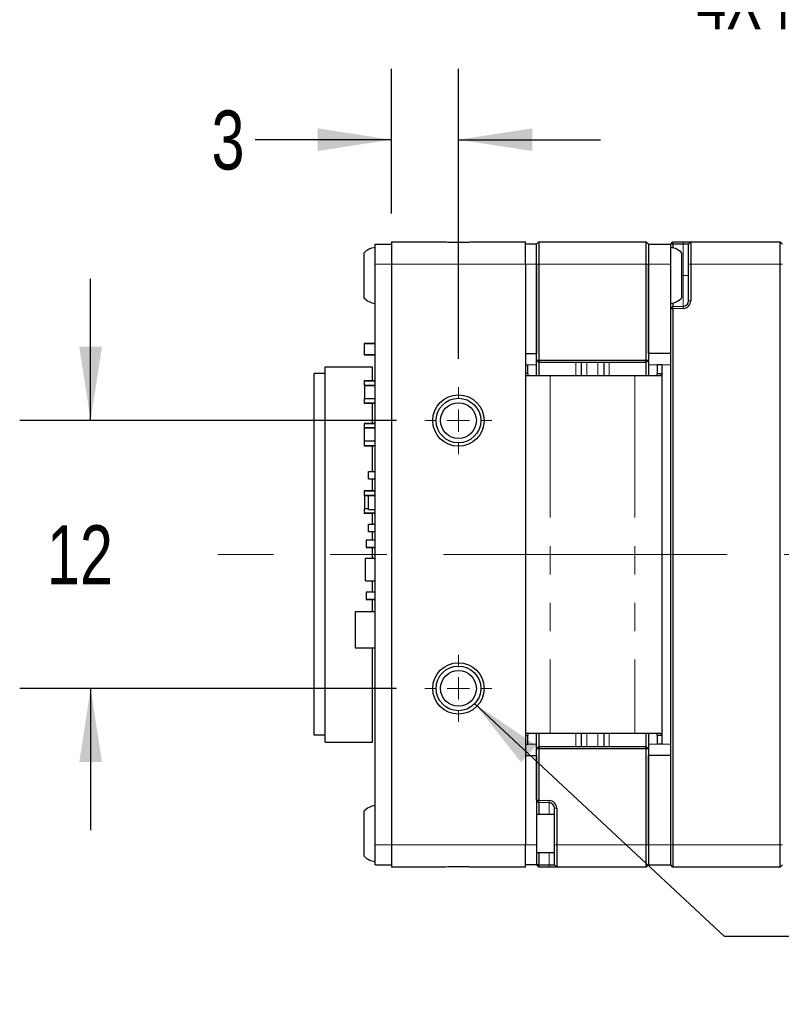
# Model space of a CAD drawing. Header units: millimetres. Extents: x 5 to 274, y 4 to 211.
# Tile 6 of 28: x 107 to 141, y 79 to 124. Entities that reach past the tile are written whole.
import ezdxf

# ---------------------------------------------------------------- set-up
doc = ezdxf.new("R2010")
doc.units = ezdxf.units.MM
doc.linetypes.add('CENTERX2', pattern=[20.32, 12.7, -2.54, 2.54, -2.54])
doc.linetypes.add('PHANTOM', pattern=[12.7, 6.35, -1.27, 1.27, -1.27, 1.27, -1.27])
doc.layers.add('DIMENSIONS', color=8, linetype='Continuous')
doc.styles.add('SLDTEXTSTYLE0', font='TXT', dxfattribs={"width": 0.75})
doc.styles.add('SLDTEXTSTYLE3', font='TXT', dxfattribs={"width": 0.675})
doc.dimstyles.new('SLDDIMSTYLE0', dxfattribs={"dimtxt": 2.645833, "dimasz": 3.302, "dimexe": 0, "dimexo": 0.0625, "dimgap": 0.661458, "dimtad": 0, "dimtih": 1, "dimtoh": 1, "dimdec": 0, "dimrnd": 1e-09, "dimzin": 12, "dimdsep": 46, "dimtxsty": 'SLDTEXTSTYLE0', "dimsah": 1, "dimcen": 0.09, "dimadec": 0, "dimazin": 3, "dimtfac": 1, "dimtdec": 0, "dimtmove": 0, "dimatfit": 0, "dimfxl": 1, "dimfrac": 2, "dimtolj": 1, "dimtzin": 12, "dimarcsym": 0})
doc.dimstyles.new('SLDDIMSTYLE1', dxfattribs={"dimtxt": 2.645833, "dimasz": 3.302, "dimexe": 0, "dimexo": 0.0625, "dimgap": 0.661458, "dimtad": 0, "dimtih": 1, "dimtoh": 1, "dimdec": 6, "dimrnd": 1e-09, "dimzin": 12, "dimdsep": 46, "dimtxsty": 'SLDTEXTSTYLE0', "dimsah": 1, "dimcen": 0, "dimadec": 0, "dimazin": 3, "dimtfac": 1, "dimtdec": 0, "dimtofl": 0, "dimtmove": 0, "dimatfit": 3, "dimfxl": 1, "dimfrac": 2, "dimtolj": 1, "dimtzin": 12, "dimarcsym": 0})

# ---------------------------------------------------------------- blocks, each defined once
blk = doc.blocks.new('_D')
at = {"layer": 'DIMENSIONS'}
for p, q in [((109.806, 105.616), (109.806, 111.966)), ((123.501, 105.616), (106.631, 105.616)), ((123.501, 93.616), (106.631, 93.616)), ((109.806, 93.616), (109.806, 87.266))]:
    blk.add_line(p, q, dxfattribs=at)
for points in [[(109.806, 105.616), (110.314, 108.918), (109.298, 108.918)], [(109.806, 93.616), (109.298, 90.314), (110.314, 90.314)]]:
    blk.add_solid(points, dxfattribs=at)
at = {"layer": 'DIMENSIONS', "insert": (107.851, 100.924), "char_height": 2.6458, "attachment_point": 1, "style": 'SLDTEXTSTYLE0'}
blk.add_mtext('12', dxfattribs=at)
blk = doc.blocks.new('SW_SYMBOL_HOLE_DEPTH')
at = {"layer": 'DIMENSIONS', "color": 0}
for p, q in [((0, 875), (800, 875)), ((400, 875), (400, 75)), ((100, 555), (400, 75)), ((700, 555), (400, 75))]:
    blk.add_line(p, q, dxfattribs=at)
blk = doc.blocks.new('_D_1')
at = {"layer": 'DIMENSIONS'}
for p, q in [((127.002, 92.933), (138.162, 82.518)), ((138.162, 82.518), (141.171, 82.518))]:
    blk.add_line(p, q, dxfattribs=at)
blk.add_solid([(127.002, 92.933), (129.069, 90.309), (129.763, 91.052)], dxfattribs=at)
at = {"layer": 'DIMENSIONS', "xscale": 0.0033796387, "yscale": 0.0033796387, "zscale": 0.0033796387}
blk.add_blockref('SW_SYMBOL_HOLE_DEPTH', (159.907, 80.783), dxfattribs=at)
at = {"layer": 'DIMENSIONS', "attachment_point": 1}
for s, insert, char_height, style in [('4X M2 - 6H', (141.171, 83.827), 2.6458, 'SLDTEXTSTYLE3'), ('3', (164.683, 83.827), 2.646, 'SLDTEXTSTYLE0'), ('MIN', (167.613, 83.827), 2.6458, 'SLDTEXTSTYLE0')]:
    blk.add_mtext(s, dxfattribs=dict(at, insert=insert, char_height=char_height, style=style))
blk = doc.blocks.new('_D_2')
at = {"layer": 'DIMENSIONS'}
for p, q in [((123.271, 114.886), (123.271, 121.371)), ((126.271, 108.386), (126.271, 121.371)), ((123.271, 118.196), (117.172, 118.196)), ((126.271, 118.196), (132.621, 118.196))]:
    blk.add_line(p, q, dxfattribs=at)
for points in [[(123.271, 118.196), (119.969, 118.704), (119.969, 117.688)], [(126.271, 118.196), (129.573, 117.688), (129.573, 118.704)]]:
    blk.add_solid(points, dxfattribs=at)
at = {"layer": 'DIMENSIONS', "insert": (115.217, 119.505), "char_height": 2.646, "attachment_point": 1, "style": 'SLDTEXTSTYLE0'}
blk.add_mtext('3', dxfattribs=at)
blk = doc.blocks.new('SW_CENTERMARKSYMBOL_0')
at = {"color": 0, "linetype": 'Continuous', "lineweight": 18}
for p, q in [((0, 1), (0, 1.5)), ((0, 0), (0, 0.5)), ((-1, 0), (-1.5, 0)), ((0, 0), (-0.5, 0)), ((0, 0), (0, -0.5)), ((0, 0), (0.5, 0)), ((1, 0), (1.5, 0)), ((0, -1), (0, -1.5))]:
    blk.add_line(p, q, dxfattribs=at)
blk = doc.blocks.new('SW_CENTERMARKSYMBOL_1')
at = {"color": 0, "linetype": 'Continuous', "lineweight": 18}
for p, q in [((0, 1), (0, 1.5)), ((0, 0), (0, 0.5)), ((-1, 0), (-1.5, 0)), ((0, 0), (-0.5, 0)), ((0, 0), (0, -0.5)), ((0, 0), (0.5, 0)), ((1, 0), (1.5, 0)), ((0, -1), (0, -1.5))]:
    blk.add_line(p, q, dxfattribs=at)
blk = doc.blocks.new('_D_7')
at = {"layer": 'DIMENSIONS'}
for p, q in [((127.72, 126.604), (135.665, 124.475)), ((135.665, 124.475), (136.93, 124.475))]:
    blk.add_line(p, q, dxfattribs=at)
blk.add_solid([(127.72, 126.604), (130.778, 125.258), (131.041, 126.24)], dxfattribs=at)
at = {"layer": 'DIMENSIONS', "xscale": 0.0033796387, "yscale": 0.0033796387, "zscale": 0.0033796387}
blk.add_blockref('SW_SYMBOL_HOLE_DEPTH', (155.667, 122.74), dxfattribs=at)
at = {"layer": 'DIMENSIONS', "attachment_point": 1}
for s, insert, char_height, style in [('4X M3 - 6H', (136.93, 125.784), 2.6458, 'SLDTEXTSTYLE3'), ('3', (160.442, 125.784), 2.646, 'SLDTEXTSTYLE0'), ('MIN', (163.372, 125.784), 2.6458, 'SLDTEXTSTYLE0')]:
    blk.add_mtext(s, dxfattribs=dict(at, insert=insert, char_height=char_height, style=style))

msp = doc.modelspace()

# ---------------------------------------------------------------- linework, layer by layer
at = {"color": 7, "linetype": 'Continuous', "lineweight": 25}
for p, q in [((122.5409541, 112.6157597), (122.5409541, 113.5157597)), ((122.5409541, 113.5157597), (123.2709541, 113.5157597)), ((123.2709541, 113.6157597), (123.2709541, 112.6157597)), ((123.2709541, 113.6157597), (125.5835677, 113.6157597)), ((126.9583404, 113.6157597), (129.2709541, 113.6157597)), ((129.2709541, 112.6157597), (129.2709541, 113.6157597)), ((129.7709541, 113.5157597), (129.2709541, 113.5157597)), ((129.7709541, 113.5157597), (129.8709541, 113.6157597)), ((129.7709541, 112.6157597), (129.7709541, 113.5157597)), ((129.8709541, 113.6157597), (129.8709541, 112.6157597)), ((129.8709541, 113.6157597), (134.6709541, 113.6157597)), ((134.6709541, 112.6157597), (134.6709541, 113.6157597)), ((134.6709541, 113.6157597), (134.7709541, 113.5157597)), ((134.7709541, 113.5157597), (134.7709541, 112.6157597)), ((134.7709541, 113.5157597), (135.7709541, 113.5157597)), ((135.7709541, 113.5157597), (135.8709541, 113.6157597)), ((135.8708932, 113.5157597), (135.7709541, 113.5157597)), ((135.7709541, 112.6157597), (135.7709541, 113.5157597)), ((135.8708932, 113.5157597), (135.8709541, 113.6157597)), ((135.8708932, 113.5157597), (135.8708932, 113.3507393)), ((136.329679, 113.5157597), (135.8708932, 113.5157597)), ((135.8709541, 113.6157597), (136.3331689, 113.6157597)), ((136.5709541, 113.5157597), (136.329679, 113.5157597)), ((136.3331689, 113.6157597), (136.6709541, 113.6157597)), ((136.6709541, 113.6157597), (136.5709541, 113.5157597)), ((136.5709541, 112.6157597), (136.5709541, 113.5157597)), ((136.6709541, 113.6157597), (136.6709541, 112.6157597)), ((136.6709541, 113.6157597), (140.6709541, 113.6157597)), ((140.6709541, 112.6157597), (140.6709541, 113.6157597)), ((140.6709541, 113.6157597), (140.7709541, 113.5157597)), ((122.0409541, 113.1157597), (122.0409541, 111.1157597)), ((136.2709541, 111.1157597), (136.2709541, 113.1157597)), ((122.5409541, 86.6157597), (122.5409541, 112.6157597)), ((123.2709541, 112.6157597), (123.2709541, 86.6157597)), ((129.2709541, 112.6157597), (129.2709541, 86.6157597)), ((129.7709541, 108.3157597), (129.7709541, 112.6157597)), ((129.7709541, 112.6157597), (129.7709541, 108.6157597)), ((129.8709541, 112.6157597), (129.8709541, 108.3157597)), ((134.6709541, 108.3157597), (134.6709541, 112.6157597)), ((134.7709541, 112.6157597), (134.7709541, 108.3157597)), ((134.7709541, 108.6157597), (134.7709541, 112.6157597)), ((135.7709541, 108.6157597), (135.7709541, 112.6157597)), ((136.5709541, 110.9851186), (136.5709541, 112.6157597)), ((136.6709541, 112.6157597), (136.6709541, 110.9851186)), ((140.6709541, 86.6157597), (140.6709541, 112.6157597)), ((135.8708932, 110.7192497), (135.7709541, 110.6120782)), ((135.8708932, 110.8807802), (135.8708932, 110.7192497)), ((135.8708932, 110.7192497), (136.329679, 110.7352709)), ((135.8709541, 110.6191909), (135.8708932, 110.7192497)), ((135.8709541, 110.6191909), (135.7709541, 110.6120782)), ((135.7709541, 86.6157597), (135.7709541, 110.6120782)), ((136.3331689, 110.6353318), (135.8709541, 110.6191909)), ((135.8709541, 110.6191909), (135.8709541, 86.6157597)), ((122.0514512, 109.0556462), (122.0514512, 108.5756462)), ((122.0614512, 109.0556462), (122.0514512, 109.0556462)), ((122.5409541, 109.0656462), (122.0614512, 109.0656462)), ((122.0614512, 109.0656462), (122.0614512, 109.0556462)), ((122.0614512, 108.5756462), (122.0514512, 108.5756462)), ((122.0614512, 108.5756462), (122.0614512, 108.5656462)), ((122.5409541, 108.5656462), (122.0614512, 108.5656462)), ((122.0614512, 108.5656462), (122.5409541, 108.5656462)), ((129.2709541, 108.6157597), (129.7709541, 108.6157597)), ((135.7709541, 108.6157597), (134.7709541, 108.6157597)), ((129.2709541, 108.1157597), (129.3709541, 108.1157597)), ((129.3709541, 107.717933), (129.3709541, 108.1157597)), ((129.7709541, 108.3157597), (129.8709541, 108.3157597)), ((129.8709541, 108.2157597), (129.7709541, 108.3157597)), ((129.7709541, 108.1157597), (129.7709541, 108.3157597)), ((129.7709541, 107.6157597), (129.7709541, 108.1157597)), ((129.8709541, 108.3157597), (134.6709541, 108.3157597)), ((129.9123754, 108.2157597), (129.8709541, 108.3157597)), ((129.9123754, 108.2157597), (129.8709541, 108.2157597)), ((129.8718345, 108.2157597), (129.8718345, 107.6157597)), ((134.6295327, 108.2157597), (129.9123754, 108.2157597)), ((131.7709541, 107.6157597), (131.7709541, 108.2157597)), ((132.7709541, 108.2157597), (132.7709541, 107.6157597)), ((134.6295327, 108.2157597), (134.6709541, 108.3157597)), ((134.6709541, 108.2157597), (134.6295327, 108.2157597)), ((134.6700737, 107.6157597), (134.6700737, 108.2157597)), ((134.6709541, 108.3157597), (134.7709541, 108.3157597)), ((134.6709541, 108.2157597), (134.7709541, 108.3157597)), ((134.7709541, 108.3157597), (134.7709541, 108.1157597)), ((134.7709541, 108.1157597), (134.7709541, 107.6157597)), ((135.3709541, 108.1157597), (135.1709541, 108.1157597)), ((135.1709541, 108.1157597), (135.1709541, 107.717933)), ((135.3709541, 108.1157597), (135.3709541, 107.717933)), ((120.3059541, 107.7157597), (119.8059541, 107.7157597)), ((119.8059541, 91.5157597), (119.8059541, 107.7157597)), ((120.3059541, 91.2157597), (120.3059541, 108.0157597)), ((120.3059541, 108.0157597), (122.4259541, 108.0157597)), ((122.4259541, 107.3926802), (122.4259541, 108.0157597)), ((129.3709541, 107.717933), (129.2709541, 107.717933)), ((130.3709541, 107.6157597), (129.2709541, 107.6157597)), ((129.4086218, 107.6157597), (129.3709541, 107.717933)), ((134.1709541, 107.6157597), (130.3709541, 107.6157597)), ((135.3257529, 107.6157597), (134.1709541, 107.6157597)), ((135.1709541, 107.717933), (135.1332864, 107.6157597)), ((135.1709541, 107.717933), (135.3709541, 107.717933)), ((135.3709541, 107.717933), (135.3257529, 107.6157597)), ((135.3709541, 107.717933), (135.3709541, 91.5135865)), ((122.0514512, 107.3826802), (122.0514512, 107.1926802)), ((122.0514512, 107.1926802), (122.0614512, 107.1926802)), ((122.0614512, 107.1926802), (122.0514512, 107.1926802)), ((122.0514512, 107.1926802), (122.0514512, 107.1926802)), ((122.0614512, 107.3926802), (122.0614512, 107.3826802)), ((122.5409541, 107.3926802), (122.0614512, 107.3926802)), ((122.0614512, 107.1926802), (122.5409541, 107.1926802)), ((122.0614512, 107.1926802), (122.0614512, 107.1926802)), ((122.5409541, 107.1926802), (122.0614512, 107.1926802)), ((122.0614512, 107.1926802), (122.0614512, 106.5926802)), ((122.0514512, 106.5926802), (122.0514512, 106.4026802)), ((122.0614512, 106.5926802), (122.0514512, 106.5926802)), ((122.5409541, 106.5926802), (122.0614512, 106.5926802)), ((122.0614512, 106.3926802), (122.0614512, 106.4026802)), ((122.0614512, 106.3926802), (122.5409541, 106.3926802)), ((122.5409541, 106.3926802), (122.0614512, 106.3926802)), ((122.4259541, 105.4854384), (122.4259541, 106.3926802)), ((122.0514512, 105.4754384), (122.0514512, 105.2854384)), ((122.5409541, 105.4854384), (122.0614512, 105.4854384)), ((122.0614512, 105.4854384), (122.0614512, 105.4754384)), ((122.0514512, 105.2854384), (122.0614512, 105.2854384)), ((122.0614512, 105.2854384), (122.0514512, 105.2854384)), ((122.0514512, 105.2854384), (122.0514512, 105.2854384)), ((122.0614512, 105.2854384), (122.5409541, 105.2854384)), ((122.0614512, 105.2854384), (122.0614512, 105.2854384)), ((122.5409541, 105.2854384), (122.0614512, 105.2854384)), ((122.0614512, 104.6854384), (122.0614512, 105.2854384)), ((122.0514512, 104.6854384), (122.0514512, 104.4954384)), ((122.0614512, 104.6854384), (122.0514512, 104.6854384)), ((122.5409541, 104.6854384), (122.0614512, 104.6854384)), ((122.0614512, 104.4954384), (122.0614512, 104.4854384)), ((122.0614512, 104.4854384), (122.5409541, 104.4854384)), ((122.5409541, 104.4854384), (122.0614512, 104.4854384)), ((122.4259541, 103.3278565), (122.4259541, 104.4854384)), ((122.2414512, 103.3278565), (122.5409541, 103.3278565)), ((122.2414512, 102.9988706), (122.2414512, 103.3278565)), ((122.2414512, 102.9988706), (122.5409541, 102.9988706)), ((122.2414512, 102.9988706), (122.5409541, 102.9988706)), ((122.2414512, 102.9988706), (122.2414512, 102.9988706)), ((122.4259541, 102.4632826), (122.4259541, 102.9988706)), ((122.0514512, 102.4532826), (122.0514512, 102.2632826)), ((122.0614512, 102.4632826), (122.0614512, 102.4532826)), ((122.5409541, 102.4632826), (122.0614512, 102.4632826)), ((122.0514512, 102.2632826), (122.0614512, 102.2632826)), ((122.0614512, 102.2632826), (122.0514512, 102.2632826)), ((122.0514512, 102.2632826), (122.0514512, 102.2632826)), ((122.0614512, 102.2632826), (122.5409541, 102.2632826)), ((122.0614512, 102.2632826), (122.0614512, 102.2632826)), ((122.5409541, 102.2632826), (122.0614512, 102.2632826)), ((122.0614512, 102.2632826), (122.0614512, 101.6632826)), ((122.2414512, 101.626268), (122.2414512, 102.2552533)), ((122.2414512, 102.2552533), (122.5409541, 102.2552533)), ((122.0514512, 101.6632826), (122.0514512, 101.4732826)), ((122.0614512, 101.6632826), (122.0514512, 101.6632826)), ((122.2414512, 101.6632826), (122.0614512, 101.6632826)), ((122.0614512, 101.4632826), (122.0614512, 101.4732826)), ((122.0614512, 101.4632826), (122.5409541, 101.4632826)), ((122.5409541, 101.4632826), (122.0614512, 101.4632826)), ((122.2414512, 101.626268), (122.5409541, 101.626268)), ((122.4259541, 100.9778503), (122.4259541, 101.4632826)), ((122.2414512, 100.6488645), (122.2414512, 100.9778503)), ((122.2414512, 100.9778503), (122.5409541, 100.9778503)), ((122.2414512, 100.6488645), (122.5409541, 100.6488645)), ((122.2414512, 100.6488645), (122.5409541, 100.6488645)), ((122.2414512, 100.6488645), (122.2414512, 100.6488645)), ((122.4259541, 100.2528519), (122.4259541, 100.6488645)), ((122.1414514, 100.2528519), (122.1414514, 99.923866)), ((122.5409541, 100.2528519), (122.1414514, 100.2528519)), ((122.5409541, 99.923866), (122.1414514, 99.923866)), ((122.1414514, 99.923866), (122.5409541, 99.923866)), ((122.1414514, 99.923866), (122.1414514, 99.923866)), ((122.4259541, 99.4383564), (122.4259541, 99.923866)), ((122.5409541, 99.4383564), (122.1114515, 99.4383564)), ((122.1114515, 98.4383584), (122.1114515, 99.4383564)), ((122.1114515, 98.4383584), (122.5409541, 98.4383584)), ((122.1114515, 98.4383584), (122.1114515, 98.4383584)), ((122.1114515, 98.4383584), (122.5409541, 98.4383584)), ((122.4259541, 97.9278549), (122.4259541, 98.4383584)), ((122.1414514, 97.9278549), (122.1414514, 97.598869)), ((122.5409541, 97.9278549), (122.1414514, 97.9278549)), ((122.5409541, 97.598869), (122.1414514, 97.598869)), ((122.1414514, 97.598869), (122.5409541, 97.598869)), ((122.1414514, 97.598869), (122.1414514, 97.598869)), ((122.4259541, 97.0401269), (122.4259541, 97.598869)), ((122.5409541, 97.0401269), (121.6414499, 97.0401269)), ((121.6414499, 97.0401269), (121.6414499, 95.4410648)), ((121.6414499, 95.4410648), (121.6414499, 95.4410648)), ((121.6414499, 95.4410648), (122.5409541, 95.4410648)), ((121.6414499, 95.4410648), (122.5409541, 95.4410648)), ((122.4259541, 91.2157597), (122.4259541, 95.4410648)), ((120.3059541, 91.5157597), (119.8059541, 91.5157597)), ((129.2709541, 91.6157597), (130.3709541, 91.6157597)), ((129.2709541, 91.5135865), (129.3709541, 91.5135865)), ((129.3709541, 91.5135865), (129.4086218, 91.6157597)), ((129.3709541, 91.1157597), (129.3709541, 91.5135865)), ((129.7709541, 91.1157597), (129.7709541, 91.6157597)), ((129.8718345, 91.6157597), (129.8718345, 91.0157597)), ((130.3709541, 91.6157597), (134.1709541, 91.6157597)), ((131.7709541, 91.0157597), (131.7709541, 91.6157597)), ((132.7709541, 91.6157597), (132.7709541, 91.0157597)), ((134.1709541, 91.6157597), (135.3257529, 91.6157597)), ((134.6700737, 91.0157597), (134.6700737, 91.6157597)), ((134.7709541, 91.6157597), (134.7709541, 91.1157597)), ((135.1332864, 91.6157597), (135.1709541, 91.5135865)), ((135.3709541, 91.5135865), (135.1709541, 91.5135865)), ((135.1709541, 91.5135865), (135.1709541, 91.1157597)), ((135.3257529, 91.6157597), (135.3709541, 91.5135865)), ((135.3709541, 91.5135865), (135.3709541, 91.1157597)), ((120.3059541, 91.2157597), (122.4259541, 91.2157597)), ((129.2709541, 91.1157597), (129.3709541, 91.1157597)), ((129.7709541, 90.9157597), (129.7709541, 91.1157597)), ((129.7709541, 90.9157597), (129.8709541, 91.0157597)), ((129.7709541, 88.6194413), (129.7709541, 90.9157597)), ((129.8709541, 90.9157597), (129.7709541, 90.9157597)), ((129.8709541, 90.9157597), (129.9123754, 91.0157597)), ((129.8709541, 91.0157597), (129.9123754, 91.0157597)), ((129.8709541, 90.9157597), (129.8709541, 88.6123286)), ((134.6709541, 90.9157597), (129.8709541, 90.9157597)), ((129.9123754, 91.0157597), (134.6295327, 91.0157597)), ((134.6709541, 90.9157597), (134.6295327, 91.0157597)), ((134.6295327, 91.0157597), (134.6709541, 91.0157597)), ((134.7709541, 90.9157597), (134.6709541, 91.0157597)), ((134.6709541, 86.6157597), (134.6709541, 90.9157597)), ((134.7709541, 90.9157597), (134.6709541, 90.9157597)), ((134.7709541, 91.1157597), (134.7709541, 90.9157597)), ((134.7709541, 90.9157597), (134.7709541, 86.6157597)), ((135.3709541, 91.1157597), (135.1709541, 91.1157597)), ((129.2709541, 90.6157597), (129.7709541, 90.6157597)), ((129.7709541, 90.6157597), (129.7709541, 86.6157597)), ((135.7709541, 90.6157597), (134.7709541, 90.6157597)), ((134.7709541, 86.6157597), (134.7709541, 90.6157597)), ((135.7709541, 86.6157597), (135.7709541, 90.6157597)), ((129.7709541, 88.6194413), (129.8709541, 88.6123286)), ((129.8708932, 88.5122698), (129.7709541, 88.6194413)), ((129.8708932, 88.5122698), (129.8709541, 88.6123286)), ((130.329679, 88.4962486), (129.8708932, 88.5122698)), ((129.8708932, 88.5122698), (129.8708932, 87.9657597)), ((129.8709541, 88.6123286), (130.3331689, 88.5961877)), ((130.5709541, 86.6157597), (130.5709541, 88.2464009)), ((130.6709541, 88.2464009), (130.6709541, 86.6157597)), ((122.0409541, 88.1157597), (122.0409541, 88.0163237)), ((122.0409541, 88.0163237), (122.0409541, 86.1157597)), ((130.5709541, 87.9657597), (129.7709541, 87.9657597)), ((122.5409541, 85.7157597), (122.5409541, 86.6157597)), ((123.2709541, 86.6157597), (123.2709541, 85.6157597)), ((129.2709541, 85.6157597), (129.2709541, 86.6157597)), ((129.7709541, 86.6157597), (129.7709541, 85.7157597)), ((130.5709541, 85.7157597), (130.5709541, 86.6157597)), ((130.6709541, 86.6157597), (130.6709541, 85.6157597)), ((134.6709541, 85.6157597), (134.6709541, 86.6157597)), ((134.7709541, 86.6157597), (134.7709541, 85.7157597)), ((135.7709541, 85.7157597), (135.7709541, 86.6157597)), ((135.8709541, 86.6157597), (135.8709541, 85.6157597)), ((140.6709541, 85.6157597), (140.6709541, 86.6157597)), ((129.7709541, 86.2657597), (130.5709541, 86.2657597)), ((129.8708932, 86.2657597), (129.8708932, 85.7157597)), ((122.5409541, 85.7157597), (123.2709541, 85.7157597)), ((125.5835677, 85.6157597), (123.2709541, 85.6157597)), ((129.2709541, 85.6157597), (126.9583404, 85.6157597)), ((129.7709541, 85.7157597), (129.2709541, 85.7157597)), ((129.8708932, 85.7157597), (129.7709541, 85.7157597)), ((129.8709541, 85.6157597), (129.7709541, 85.7157597)), ((129.8708932, 85.7157597), (130.329679, 85.7157597)), ((129.8709541, 85.6157597), (129.8708932, 85.7157597)), ((130.3331689, 85.6157597), (129.8709541, 85.6157597)), ((130.329679, 85.7157597), (130.5709541, 85.7157597)), ((130.6709541, 85.6157597), (130.3331689, 85.6157597)), ((130.6709541, 85.6157597), (130.5709541, 85.7157597)), ((134.6709541, 85.6157597), (130.6709541, 85.6157597)), ((134.7709541, 85.7157597), (134.6709541, 85.6157597)), ((134.7709541, 85.7157597), (135.7709541, 85.7157597)), ((135.8709541, 85.6157597), (135.7709541, 85.7157597)), ((140.6709541, 85.6157597), (135.8709541, 85.6157597)), ((140.7709541, 85.7157597), (140.6709541, 85.6157597))]:
    msp.add_line(p, q, dxfattribs=at)
at = {"color": 8, "linetype": 'PHANTOM', "lineweight": 18}
for p, q in [((136.329679, 113.5157597), (136.3331689, 113.6157597)), ((136.329679, 112.1157597), (136.329679, 113.5157597)), ((122.5409541, 112.6157597), (123.2709541, 112.6157597)), ((129.2709541, 112.6157597), (123.2709541, 112.6157597)), ((129.7709541, 112.6157597), (129.2709541, 112.6157597)), ((129.7709541, 112.6157597), (129.8709541, 112.6157597)), ((134.6709541, 112.6157597), (129.8709541, 112.6157597)), ((134.6709541, 112.6157597), (134.7709541, 112.6157597)), ((134.7709541, 112.6157597), (135.7709541, 112.6157597)), ((136.6709541, 112.6157597), (136.5709541, 112.6157597)), ((140.6709541, 112.6157597), (136.6709541, 112.6157597)), ((140.7709541, 112.6157597), (140.6709541, 112.6157597)), ((136.329679, 112.1157597), (136.2709541, 112.1157597)), ((136.329679, 110.7352709), (136.329679, 112.1157597)), ((136.329679, 112.1157597), (136.5709541, 112.1157597)), ((136.3331689, 110.6353318), (136.329679, 110.7352709)), ((136.6709541, 110.9851186), (136.5709541, 110.9851186)), ((122.0614512, 108.5756462), (122.0614512, 109.0556462)), ((122.0614512, 109.0556462), (122.5409541, 109.0556462)), ((122.5409541, 108.5756462), (122.0614512, 108.5756462)), ((129.2709541, 108.1157597), (129.7709541, 108.1157597)), ((131.5231357, 107.6157597), (131.5231357, 108.2157597)), ((132.0122292, 108.2157597), (132.0122292, 107.6157597)), ((132.5122292, 107.6157597), (132.5122292, 108.2157597)), ((133.0187725, 108.2157597), (133.0187725, 107.6157597)), ((135.7709541, 108.1157597), (134.7709541, 108.1157597)), ((130.3709541, 107.6157597), (130.3709541, 91.6157597)), ((134.1709541, 107.6157597), (134.1709541, 91.6157597)), ((122.0614512, 107.3826802), (122.0514512, 107.3826802)), ((122.0614512, 107.3826802), (122.0614512, 107.1926802)), ((122.5409541, 107.3826802), (122.0614512, 107.3826802)), ((122.0514512, 106.4026802), (122.0614512, 106.4026802)), ((122.0614512, 106.4026802), (122.0614512, 106.5926802)), ((122.0614512, 106.4026802), (122.5409541, 106.4026802)), ((122.0614512, 105.4754384), (122.0514512, 105.4754384)), ((122.0614512, 105.2854384), (122.0614512, 105.4754384)), ((122.0614512, 105.4754384), (122.5409541, 105.4754384)), ((122.0614512, 104.4954384), (122.0614512, 104.6854384)), ((122.0514512, 104.4954384), (122.0614512, 104.4954384)), ((122.5409541, 104.4954384), (122.0614512, 104.4954384)), ((122.0614512, 102.4532826), (122.0514512, 102.4532826)), ((122.0614512, 102.4532826), (122.0614512, 102.2632826)), ((122.5409541, 102.4532826), (122.0614512, 102.4532826)), ((122.0514512, 101.4732826), (122.0614512, 101.4732826)), ((122.0614512, 101.4732826), (122.0614512, 101.6632826)), ((122.0614512, 101.4732826), (122.5409541, 101.4732826)), ((131.5231357, 91.0157597), (131.5231357, 91.6157597)), ((132.0122292, 91.6157597), (132.0122292, 91.0157597)), ((132.5122292, 91.0157597), (132.5122292, 91.6157597)), ((133.0187725, 91.6157597), (133.0187725, 91.0157597)), ((129.2709541, 91.1157597), (129.7709541, 91.1157597)), ((135.7709541, 91.1157597), (134.7709541, 91.1157597)), ((130.329679, 88.4962486), (130.3331689, 88.5961877)), ((130.329679, 87.9657597), (130.329679, 88.4962486)), ((130.6709541, 88.2464009), (130.5709541, 88.2464009)), ((122.5409541, 86.6157597), (123.2709541, 86.6157597)), ((123.2709541, 86.6157597), (129.2709541, 86.6157597)), ((129.7709541, 86.6157597), (129.2709541, 86.6157597)), ((130.6709541, 86.6157597), (130.5709541, 86.6157597)), ((130.6709541, 86.6157597), (134.6709541, 86.6157597)), ((134.6709541, 86.6157597), (134.7709541, 86.6157597)), ((134.7709541, 86.6157597), (135.7709541, 86.6157597)), ((135.8709541, 86.6157597), (135.7709541, 86.6157597)), ((135.8709541, 86.6157597), (140.6709541, 86.6157597)), ((140.7709541, 86.6157597), (140.6709541, 86.6157597)), ((130.329679, 85.7157597), (130.329679, 86.2657597)), ((130.3331689, 85.6157597), (130.329679, 85.7157597))]:
    msp.add_line(p, q, dxfattribs=at)
at = {"color": 7, "linetype": 'CENTERX2', "lineweight": 18}
msp.add_line((158.6250129, 99.6157597), (115.5033993, 99.6157597), dxfattribs=at)
at = {"color": 7, "linetype": 'Continuous', "lineweight": 25}
for centre, radius in [((126.2709541, 105.6157597), 1.15), ((126.2709541, 105.6157597), 1), ((126.2709541, 105.6157597), 0.8), ((126.2709541, 93.6157597), 1.15), ((126.2709541, 93.6157597), 1), ((126.2709541, 93.6157597), 0.8)]:
    msp.add_circle(centre, radius, dxfattribs=at)
for centre, radius, start, end in [((122.6022016, 112.6182648), 0.75, 94.68417983, 138.44592252), ((135.7097066, 112.6182648), 0.75, 41.55407748, 85.31582017), ((122.6022016, 111.6132547), 0.75, 221.55407748, 265.31582017), ((135.7097066, 111.6132547), 0.75, 274.68417983, 318.44592252), ((136.3209541, 110.9851186), 0.25, 272, 0), ((136.3209541, 110.9851186), 0.35, 272, 0), ((122.0614512, 109.0556462), 0.01, 90, 180), ((122.0614512, 108.5756462), 0.01, 180, 270), ((122.0614512, 108.5756462), 0.01, 180, 270), ((122.0614512, 107.3826802), 0.01, 90, 180), ((122.0614512, 106.4026802), 0.01, 180, 270), ((122.0614512, 106.4026802), 0.01, 180, 270), ((122.0614512, 105.4754384), 0.01, 90, 180), ((122.0614512, 104.4954384), 0.01, 180, 270), ((122.0614512, 104.4954384), 0.01, 180, 270), ((122.0614512, 102.4532826), 0.01, 90, 180), ((122.0614512, 101.4732826), 0.01, 180, 270), ((122.0614512, 101.4732826), 0.01, 180, 270), ((122.6022016, 87.6182648), 0.75, 94.68417983, 138.44592252), ((130.3209541, 88.2464009), 0.25, 0, 88), ((130.3209541, 88.2464009), 0.35, 0, 88), ((122.6022016, 86.6132547), 0.75, 221.55407748, 265.31582017)]:
    msp.add_arc(centre, radius, start, end, dxfattribs=at)
for points, knots in [([(125.5835677, 113.6157597), (125.6536215, 113.6149492), (125.7953508, 113.6133093), (126.0284521, 113.6073506), (126.2750257, 113.6050918), (126.5183587, 113.6074627), (126.7496213, 113.6133541), (126.888315, 113.6149526), (126.9583404, 113.6157597)], [0, 0, 0, 0, 0.1598563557, 0.32341338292, 0.501720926, 0.68349884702, 0.84020103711, 1, 1, 1, 1]), ([(126.9583404, 85.6157597), (126.8882566, 85.6165578), (126.7464665, 85.6181723), (126.4299604, 85.6265507), (126.0270355, 85.624597), (125.7248937, 85.6185761), (125.5835677, 85.6157597)], [0, 0, 0, 0, 0.1601237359, 0.3239543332, 0.6837814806, 1, 1, 1, 1])]:
    msp.add_open_spline(points, degree=3, knots=knots, dxfattribs=at)

# ---------------------------------------------------------------- block references
at = {"color": 7, "linetype": 'Continuous', "lineweight": 0}
for name, p in [('SW_CENTERMARKSYMBOL_0', (126.2709541, 105.6157597)), ('SW_CENTERMARKSYMBOL_1', (126.2709541, 93.6157597))]:
    msp.add_blockref(name, p, dxfattribs=at)

# ---------------------------------------------------------------- dimensions: what is measured, and where the dimension line sits
at = {"layer": 'DIMENSIONS'}
for p1, p2, text, picture, middle in [((124.8220653, 127.380244), (127.7198428, 126.6037868), '4X M3 - 6H {\\fGDT;x} 3\\P', '_D_7', (153.4697081, 124.474862)), ((125.5398685, 94.2980455), (127.0020396, 92.933474), '4X M2 - 6H {\\fGDT;x} 3\\P', '_D_1', (157.7104651, 82.5180768))]:
    dim = msp.add_diameter_dim_2p(p1=p1, p2=p2, text=text, dimstyle='SLDDIMSTYLE1', override={"dimpost": '<>'}, dxfattribs=at)
    dim.commit()
    dim.dimension.update_dxf_attribs({"geometry": picture, "text_midpoint": middle, "dimtype": 163})
dim = msp.add_linear_dim(base=(126.2709541, 118.1960839), p1=(123.2709541, 113.6157597), p2=(126.2709541, 107.1157597), dimstyle='SLDDIMSTYLE0', dxfattribs=at)
dim.commit()
dim.dimension.update_dxf_attribs({"geometry": '_D_2', "text_midpoint": (116.194757, 118.1960839), "dimtype": 160})
dim = msp.add_linear_dim(base=(109.8059541, 93.6157597), p1=(124.7709541, 105.6157597), p2=(124.7709541, 93.6157597), angle=90, dimstyle='SLDDIMSTYLE0', dxfattribs=at)
dim.commit()
dim.dimension.update_dxf_attribs({"geometry": '_D', "text_midpoint": (109.8059541, 99.6157597), "dimtype": 160})

doc.saveas('drawing.dxf')
